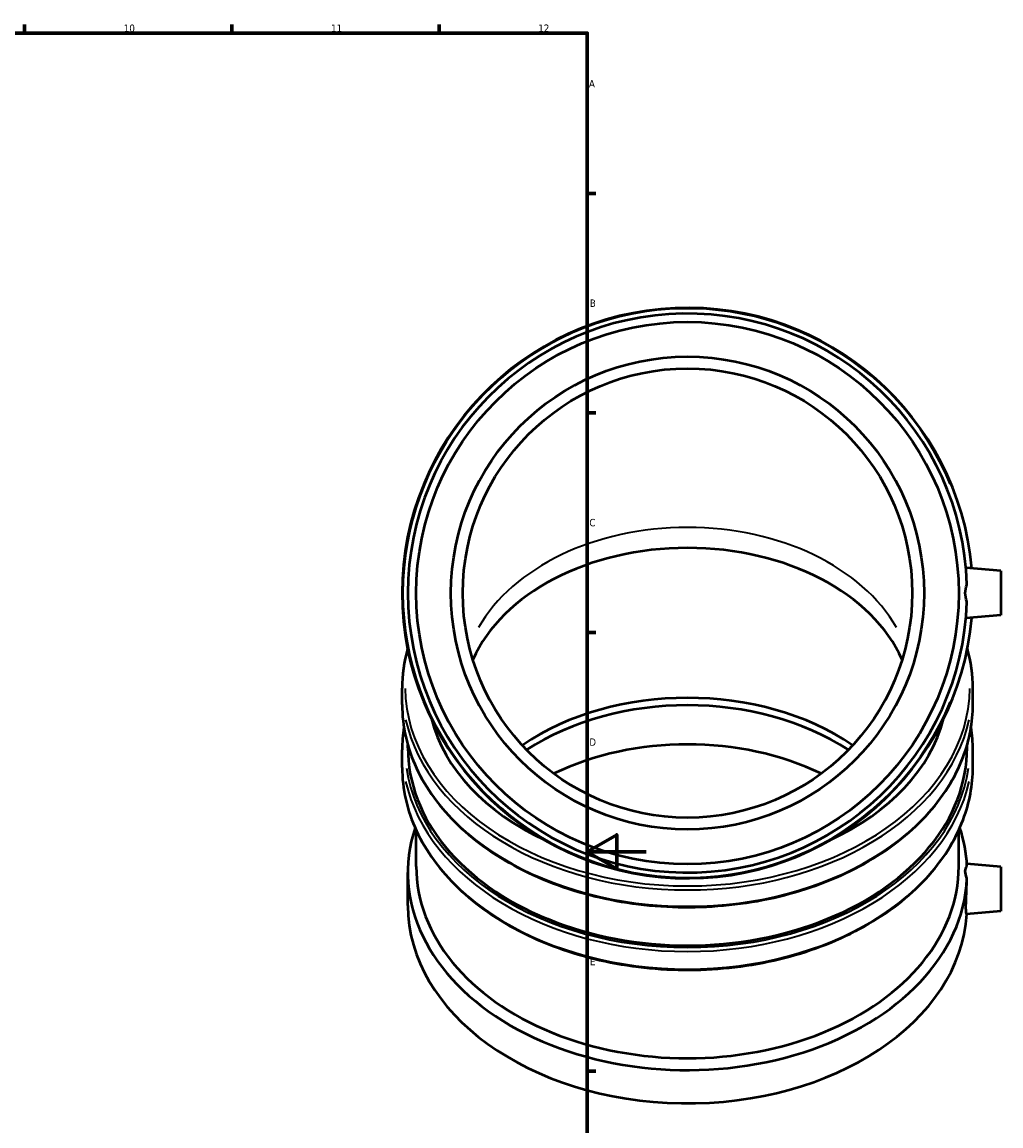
# Model space of a CAD drawing. Header units: millimetres. Extents: x -42 to 1171, y -94 to 1173.
# Tile 4 of 7: x 630 to 961, y 204 to 578. Entities that reach past the tile are written whole.
import ezdxf

# ---------------------------------------------------------------- set-up
doc = ezdxf.new("R2010")
doc.units = ezdxf.units.MM
for name, color, linetype, lineweight in [('Border (ISO)', 7, 'Continuous', 70), ('Visible (ISO)', 7, 'Continuous', 50), ('Visible Narrow (ISO)', 7, 'Continuous', 35)]:
    doc.layers.add(name, color=color, linetype=linetype, lineweight=lineweight)
doc.styles.add('Note Text (ISO)', font='tahoma.ttf')

# ---------------------------------------------------------------- blocks, each defined once
blk = doc.blocks.new('Borders Default Border')
at = {"layer": 'Border (ISO)'}
for p, q in [((630.75, 574), (630.75, 576.9)), ((700.83, 574), (700.83, 576.9)), ((770.92, 574), (770.92, 576.9)), ((821, 519.75), (823.9, 519.75)), ((821, 445.5), (823.9, 445.5)), ((821, 371.25), (823.9, 371.25)), ((821, 222.75), (823.9, 222.75))]:
    blk.add_line(p, q, dxfattribs=at)
at = {"layer": 'Border (ISO)', "flags": 128}
for points in [[(20, 20), (20, 574), (821, 574), (821, 20), (20, 20)], [(841, 297), (821, 297), (831, 302.77), (831, 291.23), (821, 297)]]:
    blk.add_lwpolyline(points, dxfattribs=at)
at = {"layer": 'Border (ISO)', "color": 232, "true_color": 0xca0064, "char_height": 2.5, "attachment_point": 7, "style": 'Note Text (ISO)'}
for s, insert in [('10', (664.29, 574.35)), ('11', (734.37, 574.4)), ('12', (804.46, 574.4)), ('A', (821.59, 555.62)), ('B', (821.89, 481.37)), ('C', (821.73, 407.08)), ('D', (821.73, 332.88)), ('E', (821.94, 258.63))]:
    blk.add_mtext(s, dxfattribs=dict(at, insert=insert))

msp = doc.modelspace()

# ---------------------------------------------------------------- linework, layer by layer
at = {"layer": 'Visible (ISO)'}
for p, q in [((960.929, 392.044), (949.113, 393.078)), ((960.929, 392.044), (960.929, 377.044)), ((960.929, 377.044), (949.113, 376.01)), ((758.429, 346.807), (758.429, 352.336)), ((951.429, 346.807), (951.429, 352.336)), ((760.359, 332.194), (760.359, 333.161)), ((949.499, 332.194), (949.499, 333.161)), ((758.429, 325.582), (758.429, 331.512)), ((951.429, 325.582), (951.429, 331.512)), ((763.196, 292.038), (763.196, 304.298)), ((946.662, 292.038), (946.662, 304.298)), ((960.929, 291.915), (949.41, 292.923)), ((960.929, 291.915), (960.929, 276.915)), ((760.359, 278.798), (760.359, 290.031)), ((960.929, 276.915), (949.307, 275.898))]:
    msp.add_line(p, q, dxfattribs=at)
for radius in [91.733, 80, 76]:
    msp.add_circle((854.929, 384.544), radius, dxfattribs=at)
for radius, start, end in [(96.5, 4.97162, 355.02838), (94.57, 1.84125, 358.15875)]:
    msp.add_arc((854.929, 384.544), radius, start, end, dxfattribs=at)
for centre, major_axis, start_param, end_param in [((854.929, 346.089), (-76, 0), 3.4425139, 5.982264), ((854.929, 292.525), (-80, 0), 3.9393529, 5.485425), ((854.929, 290.031), (-80, 0), 3.9642573, 5.4605207), ((854.929, 353.018), (-88, 0), 0.1784451, 0.9895221), ((854.929, 353.018), (88, 0), 5.2936632, 6.1047402), ((854.929, 276.792), (-80, 0), 4.1116998, 5.3130782), ((854.929, 332.194), (-94.57, 0), 0, 3.1415927), ((854.929, 290.031), (-94.57, 0), 6.0550228, 9.3926421), ((854.929, 290.031), (94.57, 0), 0.0321359, 0.2281625), ((854.929, 292.038), (-91.733, 0), 0, 3.1415927), ((854.929, 278.798), (-94.57, 0), 0, 3.0983429)]:
    msp.add_ellipse(centre, major_axis=major_axis, ratio=0.7071068, start_param=start_param, end_param=end_param, dxfattribs=at)
for points, knots in [([(949.45, 381.505), (949.419, 381.586), (949.388, 381.668), (949.052, 382.629), (948.888, 383.606), (948.888, 385.482), (949.052, 386.459), (949.388, 387.419), (949.419, 387.501), (949.45, 387.582)], [1.52262875, 1.52262875, 1.52262875, 1.52262875, 1.54914018, 1.54914018, 1.83052548, 1.83052548, 2.11191077, 2.11191077, 2.1384222, 2.1384222, 2.1384222, 2.1384222]), ([(758.429, 346.807), (758.429, 339.528), (760.075, 332.252), (766.489, 318.42), (771.269, 311.87), (783.496, 300.142), (790.958, 294.974), (807.799, 286.56), (817.18, 283.32), (836.904, 279.097), (847.243, 278.115), (867.835, 278.511), (878.085, 279.887), (897.461, 284.861), (906.584, 288.459), (922.779, 297.521), (929.849, 302.983), (941.197, 315.223), (945.482, 321.995), (950.322, 334.855), (951.429, 340.83), (951.429, 346.807)], [3.1415927, 3.1415927, 3.1415927, 3.1415927, 3.4584402, 3.4584402, 3.7768655, 3.7768655, 4.0972825, 4.0972825, 4.4183733, 4.4183733, 4.739527, 4.739527, 5.0606639, 5.0606639, 5.3818205, 5.3818205, 5.7028631, 5.7028631, 6.0230365, 6.0230365, 6.2831853, 6.2831853, 6.2831853, 6.2831853]), ([(758.429, 325.582), (758.429, 318.304), (760.075, 311.027), (766.489, 297.196), (771.269, 290.646), (783.496, 278.918), (790.958, 273.75), (807.799, 265.336), (817.18, 262.096), (836.904, 257.873), (847.243, 256.891), (867.835, 257.287), (878.085, 258.663), (897.461, 263.637), (906.584, 267.235), (922.779, 276.297), (929.849, 281.759), (941.197, 293.999), (945.482, 300.771), (950.322, 313.631), (951.429, 319.606), (951.429, 325.582)], [3.1415927, 3.1415927, 3.1415927, 3.1415927, 3.4584402, 3.4584402, 3.7768655, 3.7768655, 4.0972825, 4.0972825, 4.4183733, 4.4183733, 4.739527, 4.739527, 5.0606639, 5.0606639, 5.3818205, 5.3818205, 5.7028631, 5.7028631, 6.0230365, 6.0230365, 6.2831853, 6.2831853, 6.2831853, 6.2831853]), ([(949.45, 287.883), (949.419, 287.964), (949.388, 288.045), (949.052, 288.983), (948.888, 289.8), (948.888, 291.126), (949.052, 291.69), (949.388, 292.112), (949.419, 292.147), (949.45, 292.18)], [1.52262875, 1.52262875, 1.52262875, 1.52262875, 1.54914018, 1.54914018, 1.83052548, 1.83052548, 2.11191077, 2.11191077, 2.1384222, 2.1384222, 2.1384222, 2.1384222]), ([(949.307, 275.898), (949.307, 275.898), (949.307, 275.898), (949.258, 275.895), (949.206, 276.105), (949.133, 276.969), (949.113, 277.624), (949.113, 278.381), (949.113, 279.138), (949.133, 280.097), (949.206, 282.197), (949.258, 283.339), (949.355, 285.477), (949.406, 286.616), (949.445, 287.737), (949.448, 287.81), (949.45, 287.883)], [4.4931465, 4.4931465, 4.4931465, 4.4931465, 4.4938095, 4.4938095, 4.814963, 4.814963, 5.1361165, 5.1361165, 5.1361165, 5.4572699, 5.4572699, 5.7784234, 5.7784234, 6.0992845, 6.0992845, 6.1217509, 6.1217509, 6.1217509, 6.1217509])]:
    msp.add_open_spline(points, degree=3, knots=knots, dxfattribs=at)
for points in [[(760.283, 365.715), (759.052, 361.316), (758.429, 356.826), (758.429, 352.336)], [(951.429, 352.336), (951.429, 356.826), (950.806, 361.316), (949.574, 365.715)], [(759.031, 339.159), (758.63, 336.621), (758.429, 334.066), (758.429, 331.512)], [(951.429, 331.512), (951.429, 334.066), (951.228, 336.621), (950.827, 339.159)]]:
    msp.add_open_spline(points, degree=3, dxfattribs=at)
at = {"layer": 'Visible Narrow (ISO)'}
msp.add_arc((854.929, 384.544), 96.217, 22.50109, 337.49891, dxfattribs=at)
for centre, major_axis, start_param, end_param in [((854.929, 353.018), (76, 0), 0.3779806, 2.7636121), ((854.929, 353.018), (95.535, 0), 3.1524232, 6.2723547), ((854.929, 352.336), (-96.5, 0), 0.1570796, 2.984513), ((854.929, 346.807), (96.5, 0), 3.2986723, 6.1261057), ((854.929, 332.194), (95.535, 0), 3.244036, 6.1807419), ((854.929, 331.512), (-96.5, 0), 0.1570796, 2.984513), ((854.929, 325.582), (96.5, 0), 3.2986723, 6.1261057)]:
    msp.add_ellipse(centre, major_axis=major_axis, ratio=0.7071068, start_param=start_param, end_param=end_param, dxfattribs=at)

# ---------------------------------------------------------------- block references
msp.add_blockref('Borders Default Border', (0, 0))

doc.saveas('drawing.dxf')
